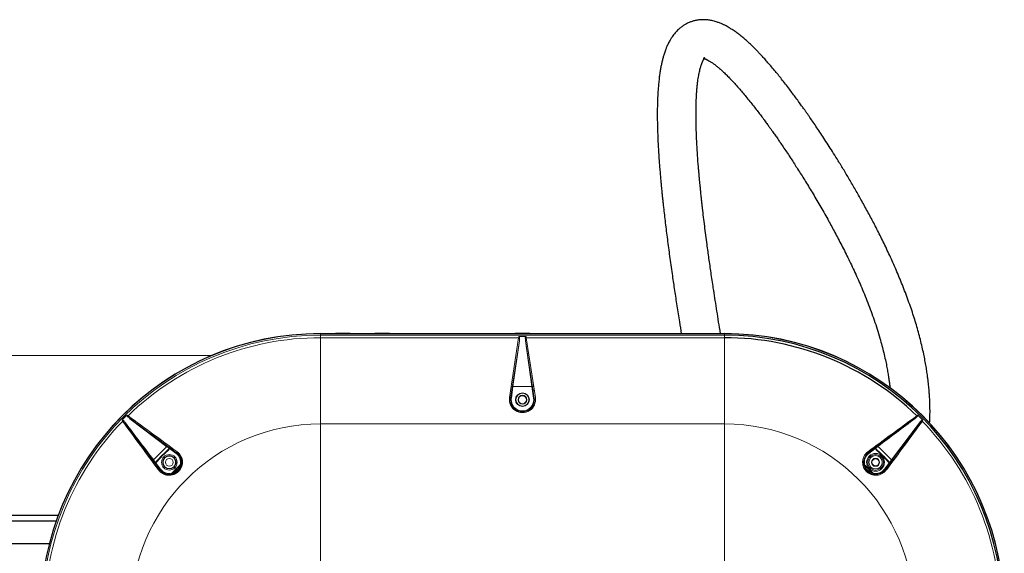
# Paper-space layout '_Top' of a CAD drawing. Header units: millimetres. Extents: x -1506 to 1507, y -605 to 634.
# Tile 13 of 13: x 630 to 1507, y 159 to 634. Entities that reach past the tile are written whole.
import ezdxf

# ---------------------------------------------------------------- set-up
doc = ezdxf.new("R2010")
doc.units = ezdxf.units.MM

psp = doc.layouts.new('_Top')

# ---------------------------------------------------------------- linework, layer by layer
at = {"color": 144, "linetype": 'Continuous', "lineweight": 18}
for p, q in [((897.66, 273.89), (897.66, 354.35)), ((897.66, 354.35), (911.13, 354.35)), ((1257.66, 354.3), (897.66, 354.3)), ((897.66, 352.96), (1257.66, 352.96)), ((911.14, 354.33), (911.13, 354.35)), ((911.13, 354.3), (911.13, 354.35)), ((924.19, 354.35), (924.19, 354.33)), ((924.19, 354.35), (946.13, 354.35)), ((924.19, 354.3), (924.19, 354.33)), ((946.14, 354.33), (946.13, 354.35)), ((946.14, 354.33), (946.14, 354.3)), ((959.19, 354.35), (1071.13, 354.35)), ((959.19, 354.35), (959.19, 354.3)), ((959.19, 354.35), (959.19, 354.33)), ((959.19, 354.3), (959.19, 354.33)), ((1071.14, 354.33), (1071.13, 354.35)), ((1071.14, 354.33), (1071.14, 354.3)), ((1080.93, 351.76), (1074.39, 351.76)), ((1084.19, 354.35), (1084.19, 354.3)), ((1084.19, 354.35), (1084.19, 354.33)), ((1084.19, 354.3), (1084.19, 354.33)), ((1196.65, 354.3), (1196.65, 354.35)), ((1196.66, 354.33), (1196.65, 354.35)), ((1196.66, 354.33), (1196.66, 354.3)), ((1208.67, 354.35), (1208.68, 354.3)), ((1208.67, 354.35), (1208.67, 354.33)), ((1208.67, 354.3), (1208.67, 354.33)), ((1231.13, 354.3), (1231.13, 354.35)), ((1231.14, 354.33), (1231.14, 354.3)), ((1244.19, 354.33), (1231.14, 354.33)), ((1244.19, 354.35), (1244.19, 354.33)), ((1244.19, 354.35), (1257.66, 354.35)), ((1257.66, 273.89), (1257.66, 354.35)), ((1074.28, 350.75), (897.66, 350.75)), ((1066.17, 297.31), (1074.28, 350.75)), ((1074.92, 348), (1067.16, 296.92)), ((1069.17, 307.13), (1074.92, 348)), ((1081.22, 349.55), (1080.24, 349.55)), ((1081.03, 350.88), (1080.25, 350.88)), ((1080.41, 348), (1086.15, 307.13)), ((1088.17, 296.92), (1080.41, 348)), ((1257.66, 350.75), (1081.04, 350.75)), ((1081.04, 350.75), (1089.15, 297.31)), ((801.34, 335), (-799.84, 335)), ((1073.29, 336.45), (1073.16, 336.45)), ((1083.21, 336.45), (1082.16, 336.45)), ((1067.76, 296.84), (1069.17, 307.13)), ((1086.15, 307.13), (1069.17, 307.13)), ((1086.15, 307.13), (1087.57, 296.84)), ((1086.54, 307.65), (1087.59, 307.65)), ((1086.59, 307.32), (1087.64, 307.32)), ((1068.22, 303.87), (1068.72, 303.87)), ((1068.24, 304.02), (1068.74, 304.02)), ((1068.29, 304.34), (1068.79, 304.34)), ((1087.04, 304.34), (1088.09, 304.34)), ((1087.09, 304.02), (1088.14, 304.02)), ((1087.11, 303.87), (1088.16, 303.87)), ((1067.11, 294.67), (1066.07, 294.67)), ((1067.05, 294.95), (1066.22, 294.95)), ((1067.16, 296.92), (1067.76, 296.84)), ((1088.17, 296.92), (1087.57, 296.84)), ((1069.73, 287.07), (1071.21, 287.07)), ((1069.89, 286.92), (1071.4, 286.92)), ((1083.97, 286.92), (1085.43, 286.92)), ((1084.16, 287.07), (1085.6, 287.07)), ((1257.66, 273.89), (897.66, 273.89)), ((1433.89, 276.47), (1433.33, 277.03)), ((760.88, 253.81), (769.07, 247.6)), ((1385.89, 248.08), (1386.25, 247.6)), ((1386.25, 247.6), (1394.45, 253.81)), ((755.06, 233.59), (748.85, 241.78)), ((1380.9, 238.82), (1381.69, 238.09)), ((1380.95, 238.35), (1382.03, 237.34)), ((1380.97, 238.96), (1381.77, 238.22)), ((1406.48, 241.78), (1400.26, 233.59)), ((754.59, 233.23), (755.06, 233.59)), ((1390, 229.37), (1391.01, 228.29)), ((1390.6, 229.19), (1391.51, 228.21)), ((1390.86, 229.13), (1391.68, 228.25)), ((1400.74, 233.23), (1400.26, 233.59))]:
    psp.add_line(p, q, dxfattribs=at)
at = {"color": 7, "linetype": 'Continuous', "lineweight": 25}
for p, q in [((911.14, 354.33), (911.14, 354.3)), ((924.19, 354.33), (911.14, 354.33)), ((959.19, 354.33), (946.14, 354.33)), ((1071.13, 354.3), (1071.13, 354.35)), ((1084.19, 354.33), (1071.14, 354.33)), ((1084.19, 354.35), (1196.65, 354.35)), ((1196.66, 354.33), (1208.67, 354.33)), ((1208.67, 354.35), (1231.13, 354.35)), ((1231.14, 354.33), (1231.13, 354.35)), ((1070.26, 286.61), (1071.8, 286.61)), ((1083.56, 286.61), (1085.07, 286.61)), ((727.8, 278.74), (760.88, 253.81)), ((1431.4, 274.86), (1406.48, 241.78)), ((769.43, 248.08), (769.07, 247.6)), ((1400.63, 243.29), (1400.56, 243.07)), ((-662.72, 192.65), (664.22, 192.65)), ((-660.83, 187.45), (662.33, 187.45)), ((-654.7, 167.25), (656.2, 167.25))]:
    psp.add_line(p, q, dxfattribs=at)
psp.add_circle((1077.66, 295.47), 6.01, dxfattribs=at)
at = {"color": 144, "linetype": 'Continuous', "lineweight": 18}
for centre, radius in [((1077.66, 295.47), 5.77), ((1077.66, 295.47), 3.9), ((1077.66, 295.47), 3.57), ((1077.66, 295.47), 3.56), ((763.03, 239.63), 6.94), ((1392.29, 239.63), 7.94), ((1392.29, 239.63), 6.94), ((763.03, 239.63), 5.94), ((763.03, 239.63), 5.77), ((763.03, 239.63), 5.53), ((763.03, 239.63), 3.49), ((1392.29, 239.63), 5.94), ((1392.29, 239.63), 3.57), ((1392.29, 239.63), 3.56), ((1392.29, 239.63), 3.2)]:
    psp.add_circle(centre, radius, dxfattribs=at)
at = {"color": 7, "linetype": 'Continuous', "lineweight": 25}
for centre, radius, start, end in [((897.66, 105), 249.35, 90, 180), ((1257.66, 105), 249.35, 0, 90), ((1257.66, 105), 247.96, 0, 90), ((1257.66, 105), 245.75, 45.78685, 90), ((770.81, 248.07), 1.38, 133.47629, 179.60676), ((754.6, 231.85), 1.38, 90.39324, 136.52371), ((897.66, 105), 181.61, 133.52968, 136.47032)]:
    psp.add_arc(centre, radius, start, end, dxfattribs=at)
at = {"color": 144, "linetype": 'Continuous', "lineweight": 18}
for centre, radius, start, end in [((897.66, 105), 249.3, 90, 180), ((897.66, 105), 247.96, 90, 180), ((1136.22, 344.52), 62.25, 173.32134, 174.25657), ((1019.1, 344.52), 62.25, 5.74343, 6.67866), ((1257.66, 105), 249.3, 0, 90), ((897.66, 105), 245.75, 90, 134.21315), ((1073.99, 348.15), 2.62, 64.38139, 83.56054), ((1054.79, 350.91), 20.34, 351.75937, 358.86398), ((1100.54, 350.91), 20.34, 181.13602, 188.24063), ((1077.66, 295.57), 11.62, 171.36104, 8.63896), ((1066.2, 295.97), 1.35, 44.84519, 91.40957), ((1077.66, 295.47), 10, 172.16926, 7.83074), ((897.66, 105), 246.76, 134.24094, 135.75906), ((728.35, 279.5), 2.63, 141.39309, 160.55607), ((1426.98, 279.5), 2.63, 19.44393, 38.60691), ((1257.66, 105), 246.76, 44.24094, 45.75906), ((897.66, 105), 245.75, 135.78685, 180), ((723.16, 274.32), 2.63, 109.44393, 128.60691), ((897.66, 105), 168.89, 90, 180), ((1257.66, 105), 168.89, 0, 90), ((1432.16, 274.32), 2.63, 51.39309, 70.55607), ((1257.66, 105), 245.75, 0, 44.21315), ((897.66, 105), 202.13, 132.58833, 137.41167), ((897.66, 105), 199.34, 132.44346, 137.55654), ((897.66, 105), 199.02, 132.42681, 137.57319), ((897.66, 105), 198.87, 132.41888, 137.58112), ((763.03, 239.63), 10, 217.16926, 52.83074), ((1392.29, 239.63), 10, 127.16926, 322.83074), ((1384.51, 248.07), 1.38, 0.39324, 46.52371), ((1257.66, 105), 198.87, 42.41888, 47.58112), ((1257.66, 105), 199.02, 42.42681, 47.57319), ((1257.66, 105), 199.34, 42.44346, 47.55654), ((1257.66, 105), 202.13, 42.58833, 47.41167), ((897.66, 105), 182.07, 133.2941, 136.7059), ((897.66, 105), 181.92, 133.36487, 136.63513), ((1257.66, 105), 182.07, 43.2941, 46.7059), ((1257.66, 105), 181.92, 43.36487, 46.63513), ((1257.66, 105), 181.61, 43.52968, 46.47032), ((1400.73, 231.85), 1.38, 43.47629, 89.60676)]:
    psp.add_arc(centre, radius, start, end, dxfattribs=at)
at = {"color": 7, "linetype": 'Continuous', "lineweight": 25}
for points, knots in [([(1440.5, 274.44), (1440.56, 275.47), (1440.76, 278.79), (1440.83, 284.02), (1440.78, 289.91), (1440.6, 294.96), (1440.36, 299.27), (1440.1, 302.83), (1439.84, 305.83), (1439.57, 308.6), (1439.25, 311.53), (1438.83, 314.93), (1438.28, 318.99), (1437.53, 323.82), (1436.61, 329.13), (1435.5, 334.86), (1434.19, 340.93), (1432.67, 347.37), (1430.96, 353.94), (1429.13, 360.48), (1427.18, 366.96), (1424.28, 376), (1420.26, 387.46), (1414.94, 401.13), (1409.33, 414.37), (1403.59, 426.98), (1397.82, 438.93), (1392.13, 450.18), (1386.45, 460.95), (1380.81, 471.29), (1375.17, 481.31), (1369.66, 490.83), (1364.28, 499.87), (1359.37, 507.91), (1354.95, 515.01), (1351, 521.23), (1347.2, 527.12), (1343.56, 532.68), (1340.1, 537.87), (1336.89, 542.61), (1334.28, 546.41), (1332.25, 549.34), (1330.67, 551.6), (1328.97, 554.01), (1326.91, 556.91), (1324.33, 560.49), (1321.5, 564.38), (1318.49, 568.44), (1315.38, 572.57), (1312.04, 576.91), (1308.67, 581.21), (1305.43, 585.24), (1302.16, 589.22), (1298.93, 593.06), (1295.76, 596.72), (1292.92, 599.9), (1290.4, 602.64), (1288.11, 605.08), (1285.51, 607.76), (1282.51, 610.74), (1279.04, 614.03), (1275.73, 616.97), (1272.56, 619.61), (1269.53, 621.96), (1266.31, 624.29), (1262.79, 626.58), (1259.59, 628.42), (1256.88, 629.78), (1254.89, 630.68), (1253.25, 631.35), (1251.74, 631.9), (1250.19, 632.43), (1248.34, 632.97), (1245.85, 633.56), (1242.9, 634.05), (1239.39, 634.3), (1235.71, 634.18), (1232.39, 633.69), (1229.46, 632.96), (1226.66, 631.99), (1223.98, 630.76), (1221.38, 629.25), (1218.97, 627.53), (1216.9, 625.78), (1215.15, 624.05), (1213.69, 622.43), (1212.34, 620.75), (1211.21, 619.18), (1210.29, 617.78), (1209.51, 616.51), (1208.71, 615.12), (1207.9, 613.58), (1207.11, 611.98), (1206.44, 610.48), (1205.88, 609.14), (1205.43, 608.02), (1204.97, 606.81), (1204.44, 605.3), (1203.72, 603.1), (1202.92, 600.39), (1202.13, 597.28), (1201.42, 594.07), (1200.77, 590.72), (1200.16, 587.1), (1199.69, 583.74), (1199.33, 580.78), (1199.08, 578.39), (1198.85, 576.02), (1198.65, 573.67), (1198.49, 571.44), (1198.36, 569.44), (1198.26, 567.77), (1198.19, 566.43), (1198.14, 565.24), (1198.08, 564.01), (1198.03, 562.56), (1197.97, 560.83), (1197.91, 558.83), (1197.86, 556.54), (1197.82, 553.84), (1197.8, 550.71), (1197.81, 547.13), (1197.85, 543.27), (1197.93, 539.26), (1198.12, 532.32), (1198.55, 522.34), (1199.22, 511.7), (1199.81, 503.73), (1200.22, 498.58), (1200.64, 493.68), (1201.02, 489.46), (1201.35, 485.99), (1201.62, 483.23), (1201.85, 480.85), (1202.07, 478.7), (1202.32, 476.27), (1202.64, 473.24), (1203.05, 469.46), (1203.6, 464.48), (1204.3, 458.36), (1205.15, 451.24), (1206.06, 443.93), (1207.01, 436.52), (1208.01, 428.99), (1209.05, 421.37), (1210.13, 413.63), (1211.49, 404.15), (1213.18, 392.71), (1215.26, 379.08), (1217.28, 366.23), (1218.64, 357.84), (1219.21, 354.3)], [0, 0, 0, 0, 0.002805, 0.009058, 0.014341, 0.018991, 0.022978, 0.02627, 0.028879, 0.031322, 0.033976, 0.03706, 0.040859, 0.045405, 0.050731, 0.05595, 0.061805, 0.068176, 0.07458, 0.080974, 0.087353, 0.093712, 0.107846, 0.121771, 0.135407, 0.148671, 0.161444, 0.173604, 0.185048, 0.196748, 0.207972, 0.218853, 0.229356, 0.239452, 0.247332, 0.254918, 0.262201, 0.269175, 0.275835, 0.282075, 0.287613, 0.290842, 0.293763, 0.296711, 0.30064, 0.305604, 0.311602, 0.317035, 0.323098, 0.329786, 0.336643, 0.343104, 0.349171, 0.356325, 0.362848, 0.368747, 0.374026, 0.378731, 0.383346, 0.39069, 0.398195, 0.406198, 0.412693, 0.419526, 0.426839, 0.434837, 0.443534, 0.448724, 0.453438, 0.457148, 0.46001, 0.46337, 0.46753, 0.472497, 0.480529, 0.487858, 0.494458, 0.500678, 0.506655, 0.51238, 0.518791, 0.52488, 0.531133, 0.53768, 0.542502, 0.547407, 0.552394, 0.557291, 0.56081, 0.564049, 0.567736, 0.572258, 0.576464, 0.580473, 0.583901, 0.586747, 0.589007, 0.593201, 0.598251, 0.605481, 0.613011, 0.620422, 0.627962, 0.636136, 0.64491, 0.650054, 0.655085, 0.660001, 0.664803, 0.669455, 0.673499, 0.676788, 0.679317, 0.681405, 0.683744, 0.686589, 0.689943, 0.693808, 0.698188, 0.703085, 0.709074, 0.7157, 0.722849, 0.730004, 0.737101, 0.759291, 0.780846, 0.789131, 0.797309, 0.805093, 0.81195, 0.816756, 0.820956, 0.824547, 0.827559, 0.830725, 0.835565, 0.841197, 0.847621, 0.857704, 0.868143, 0.878632, 0.889169, 0.899749, 0.910369, 0.921026, 0.931783, 0.949252, 0.967412, 0.986236, 1, 1, 1, 1]), ([(1254.16, 354.3), (1254, 355.27), (1253.3, 359.58), (1252.09, 367.08), (1250.56, 376.71), (1249.11, 386.03), (1247.48, 396.67), (1245.72, 408.48), (1243.87, 421.39), (1242.34, 432.53), (1241.07, 442.12), (1240.04, 450.27), (1239.06, 458.25), (1238.29, 464.77), (1237.73, 469.75), (1237.35, 473.16), (1237.02, 476.2), (1236.74, 478.89), (1236.49, 481.24), (1236.27, 483.46), (1236.03, 485.81), (1235.77, 488.53), (1235.47, 491.66), (1235.15, 495.19), (1234.8, 499.08), (1234.3, 505.15), (1233.69, 513.24), (1233.15, 521.9), (1232.78, 529.31), (1232.54, 535.49), (1232.38, 541.58), (1232.31, 546.96), (1232.3, 551.47), (1232.34, 555.01), (1232.4, 557.98), (1232.47, 560.22), (1232.53, 561.85), (1232.57, 562.98), (1232.62, 563.96), (1232.67, 565), (1232.74, 566.28), (1232.83, 567.88), (1232.95, 569.7), (1233.1, 571.64), (1233.28, 573.62), (1233.47, 575.59), (1233.73, 577.91), (1234.07, 580.49), (1234.48, 583.19), (1234.91, 585.6), (1235.35, 587.76), (1235.81, 589.74), (1236.27, 591.48), (1236.69, 592.93), (1237.07, 594.08), (1237.37, 594.92), (1237.62, 595.59), (1237.86, 596.19), (1238.15, 596.88), (1238.47, 597.56), (1238.77, 598.18), (1239.04, 598.65), (1239.25, 599.01), (1239.43, 599.3), (1239.63, 599.6), (1239.83, 599.87), (1240.01, 600.09), (1240.17, 600.26), (1240.23, 600.31), (1240.14, 600.23), (1239.92, 600.1), (1239.71, 600), (1239.53, 599.92), (1239.32, 599.85), (1239.13, 599.81), (1238.97, 599.77), (1238.84, 599.76), (1238.78, 599.75), (1238.88, 599.74), (1239.08, 599.7), (1239.35, 599.64), (1239.68, 599.55), (1240.02, 599.45), (1240.39, 599.32), (1240.83, 599.15), (1241.38, 598.92), (1242.06, 598.61), (1243.17, 598.05), (1244.74, 597.16), (1246.81, 595.81), (1248.96, 594.26), (1251.14, 592.55), (1253.51, 590.56), (1256.12, 588.23), (1258.99, 585.49), (1261.55, 582.92), (1263.81, 580.56), (1265.84, 578.39), (1268.12, 575.88), (1270.72, 572.94), (1273.63, 569.54), (1276.89, 565.65), (1280.21, 561.56), (1283.51, 557.39), (1286.61, 553.4), (1289.58, 549.48), (1292.3, 545.84), (1294.75, 542.51), (1296.9, 539.54), (1298.77, 536.95), (1300.33, 534.75), (1301.63, 532.91), (1302.79, 531.26), (1303.93, 529.63), (1305.16, 527.86), (1306.48, 525.95), (1308.34, 523.23), (1310.78, 519.64), (1313.82, 515.1), (1317.87, 508.95), (1323, 501.01), (1329.26, 491.04), (1335.85, 480.22), (1342.72, 468.57), (1349.26, 457.06), (1355.52, 445.65), (1361.52, 434.28), (1367.73, 421.98), (1374.02, 408.8), (1380.23, 394.8), (1386.24, 379.97), (1391.87, 364.38), (1395.82, 351.67), (1398.42, 342.07), (1399.97, 335.79), (1401.31, 329.81), (1402.4, 324.36), (1403.26, 319.57), (1403.95, 315.3), (1404.47, 311.58), (1404.87, 308.43), (1405.08, 306.57), (1405.17, 305.76)], [0, 0, 0, 0, 0.00397, 0.01768, 0.031096, 0.044207, 0.057003, 0.076456, 0.095146, 0.113602, 0.126093, 0.138524, 0.150891, 0.163166, 0.169159, 0.174599, 0.17949, 0.183832, 0.187625, 0.190947, 0.194724, 0.199232, 0.204468, 0.210429, 0.21711, 0.224362, 0.241855, 0.259779, 0.271398, 0.283175, 0.295101, 0.307064, 0.315569, 0.323015, 0.329414, 0.334777, 0.337781, 0.340333, 0.342433, 0.344577, 0.34761, 0.351541, 0.356062, 0.361001, 0.366058, 0.371232, 0.37652, 0.384828, 0.392812, 0.400238, 0.407211, 0.414222, 0.421335, 0.427296, 0.432406, 0.436672, 0.439232, 0.442567, 0.446673, 0.451513, 0.456181, 0.460109, 0.463318, 0.466449, 0.469849, 0.47467, 0.479518, 0.484286, 0.492573, 0.500415, 0.507898, 0.511973, 0.516077, 0.520234, 0.524592, 0.529181, 0.534, 0.539247, 0.545223, 0.549868, 0.554823, 0.559278, 0.56295, 0.56585, 0.568705, 0.572091, 0.576006, 0.580211, 0.589417, 0.597872, 0.605586, 0.612783, 0.619617, 0.628018, 0.635913, 0.643631, 0.648271, 0.65318, 0.658701, 0.664842, 0.671609, 0.67901, 0.68705, 0.693821, 0.700795, 0.707227, 0.71304, 0.718227, 0.722784, 0.726707, 0.729994, 0.732643, 0.734851, 0.737211, 0.739763, 0.742507, 0.745443, 0.751324, 0.757647, 0.764259, 0.776408, 0.789382, 0.803135, 0.817604, 0.832707, 0.845066, 0.858418, 0.872718, 0.887778, 0.903386, 0.920362, 0.937604, 0.954946, 0.961752, 0.968541, 0.975037, 0.980779, 0.985806, 0.990157, 0.994174, 0.997467, 1, 1, 1, 1]), ([(769.86, 249.07), (770.53, 248.57), (771.14, 248.02), (771.95, 247.1), (772.21, 246.78), (772.68, 246.11), (772.91, 245.76), (773.51, 244.68), (773.83, 243.93), (774.2, 242.74), (774.3, 242.34), (774.46, 241.52), (774.52, 241.11), (774.59, 240.29), (774.6, 239.87), (774.58, 239.04), (774.55, 238.62), (774.39, 237.36), (774.19, 236.55), (773.76, 235.36), (773.59, 234.97), (773.22, 234.2), (773.01, 233.83), (772.33, 232.76), (771.8, 232.09), (770.89, 231.18), (770.57, 230.9), (769.91, 230.37), (769.57, 230.12), (768.85, 229.66), (768.48, 229.46), (767.71, 229.08), (767.32, 228.91), (766.14, 228.48), (765.32, 228.28), (763.64, 228.06), (762.81, 228.04), (761.57, 228.14), (761.15, 228.2), (760.33, 228.36), (759.93, 228.46), (758.75, 228.82), (757.99, 229.15), (756.91, 229.75), (756.56, 229.98), (755.89, 230.45), (755.57, 230.71), (754.96, 231.25), (754.66, 231.53), (754.11, 232.14), (753.84, 232.46), (753.6, 232.8)], [0, 0, 0, 0, 0.0625, 0.0625, 0.09375, 0.09375, 0.125, 0.125, 0.1875, 0.1875, 0.21875, 0.21875, 0.25, 0.25, 0.28125, 0.28125, 0.3125, 0.3125, 0.375, 0.375, 0.40625, 0.40625, 0.4375, 0.4375, 0.5, 0.5, 0.53125, 0.53125, 0.5625, 0.5625, 0.59375, 0.59375, 0.625, 0.625, 0.6875, 0.6875, 0.75, 0.75, 0.78125, 0.78125, 0.8125, 0.8125, 0.875, 0.875, 0.90625, 0.90625, 0.9375, 0.9375, 0.96875, 0.96875, 1, 1, 1, 1]), ([(754.59, 233.23), (754.81, 232.92), (755.05, 232.63), (755.56, 232.07), (755.82, 231.81), (756.38, 231.32), (756.67, 231.09), (757.28, 230.65), (757.6, 230.45), (758.59, 229.89), (759.28, 229.59), (760.71, 229.15), (761.47, 229), (762.98, 228.86), (763.74, 228.88), (765.28, 229.08), (766.03, 229.26), (767.12, 229.65), (767.48, 229.8), (768.18, 230.15), (768.52, 230.34), (769.51, 230.96), (770.12, 231.45), (771.23, 232.57), (771.71, 233.17), (772.34, 234.16), (772.53, 234.5), (772.87, 235.2), (773.02, 235.56), (773.41, 236.65), (773.59, 237.4), (773.74, 238.55), (773.76, 238.93), (773.78, 239.69), (773.76, 240.07), (773.7, 240.83), (773.64, 241.2), (773.5, 241.95), (773.4, 242.32), (773.06, 243.4), (772.77, 244.08), (772.21, 245.06), (772.01, 245.38), (771.57, 245.99), (771.34, 246.29), (770.6, 247.12), (770.05, 247.63), (769.43, 248.08)], [0, 0, 0, 0, 0.03125, 0.03125, 0.0625, 0.0625, 0.09375, 0.09375, 0.125, 0.125, 0.1875, 0.1875, 0.25, 0.25, 0.3125, 0.3125, 0.375, 0.375, 0.40625, 0.40625, 0.4375, 0.4375, 0.5, 0.5, 0.5625, 0.5625, 0.59375, 0.59375, 0.625, 0.625, 0.6875, 0.6875, 0.71875, 0.71875, 0.75, 0.75, 0.78125, 0.78125, 0.8125, 0.8125, 0.875, 0.875, 0.90625, 0.90625, 0.9375, 0.9375, 1, 1, 1, 1])]:
    psp.add_open_spline(points, degree=3, knots=knots, dxfattribs=at)
at = {"color": 144, "linetype": 'Continuous', "lineweight": 18}
for points, knots in [([(1075.12, 350.51), (1075.12, 350.64), (1075.12, 350.78), (1075.08, 351.04), (1075.05, 351.17), (1074.94, 351.42), (1074.87, 351.53), (1074.66, 351.71), (1074.53, 351.76), (1074.39, 351.76)], [0, 0, 0, 0, 0.25, 0.25, 0.5, 0.5, 0.75, 0.75, 1, 1, 1, 1]), ([(1080.2, 350.51), (1080.2, 350.64), (1080.21, 350.78), (1080.25, 351.04), (1080.28, 351.17), (1080.38, 351.42), (1080.46, 351.53), (1080.66, 351.71), (1080.8, 351.76), (1080.93, 351.76)], [0, 0, 0, 0, 0.25, 0.25, 0.5, 0.5, 0.75, 0.75, 1, 1, 1, 1]), ([(1067.16, 296.92), (1067.1, 296.54), (1067.07, 296.17), (1067.03, 295.42), (1067.03, 295.04), (1067.1, 293.92), (1067.23, 293.18), (1067.63, 291.74), (1067.91, 291.03), (1068.61, 289.7), (1069.03, 289.07), (1069.76, 288.19), (1070.03, 287.91), (1070.58, 287.38), (1070.87, 287.13), (1071.47, 286.67), (1071.78, 286.45), (1072.44, 286.04), (1072.79, 285.86), (1073.84, 285.36), (1074.57, 285.11), (1075.71, 284.86), (1076.1, 284.79), (1076.88, 284.7), (1077.27, 284.68), (1078.04, 284.68), (1078.43, 284.7), (1079.21, 284.79), (1079.6, 284.85), (1080.74, 285.11), (1081.47, 285.36), (1082.52, 285.85), (1082.87, 286.04), (1083.53, 286.44), (1083.85, 286.66), (1084.45, 287.13), (1084.74, 287.37), (1085.29, 287.9), (1085.56, 288.19), (1086.29, 289.06), (1086.71, 289.69), (1087.24, 290.69), (1087.4, 291.04), (1087.68, 291.74), (1087.8, 292.1), (1088, 292.82), (1088.08, 293.18), (1088.2, 293.92), (1088.25, 294.29), (1088.31, 295.42), (1088.28, 296.17), (1088.17, 296.92)], [0, 0, 0, 0, 0.03125, 0.03125, 0.0625, 0.0625, 0.125, 0.125, 0.1875, 0.1875, 0.25, 0.25, 0.28125, 0.28125, 0.3125, 0.3125, 0.34375, 0.34375, 0.375, 0.375, 0.4375, 0.4375, 0.46875, 0.46875, 0.5, 0.5, 0.53125, 0.53125, 0.5625, 0.5625, 0.625, 0.625, 0.65625, 0.65625, 0.6875, 0.6875, 0.71875, 0.71875, 0.75, 0.75, 0.8125, 0.8125, 0.84375, 0.84375, 0.875, 0.875, 0.90625, 0.90625, 0.9375, 0.9375, 1, 1, 1, 1]), ([(725.87, 280.38), (725.77, 280.47), (725.68, 280.57), (725.52, 280.78), (725.45, 280.9), (725.35, 281.15), (725.32, 281.29), (725.35, 281.56), (725.41, 281.69), (725.5, 281.78)], [0, 0, 0, 0, 0.25, 0.25, 0.5, 0.5, 0.75, 0.75, 1, 1, 1, 1]), ([(725.5, 281.78), (725.62, 281.69), (725.75, 281.58), (726.02, 281.37), (726.15, 281.26), (726.29, 281.14)], [0, 0, 0, 0, 0.5, 0.5, 1, 1, 1, 1]), ([(1429.03, 281.14), (1429.17, 281.26), (1429.31, 281.37), (1429.57, 281.58), (1429.7, 281.69), (1429.82, 281.78)], [0, 0, 0, 0, 0.5, 0.5, 1, 1, 1, 1]), ([(1429.46, 280.38), (1429.55, 280.47), (1429.64, 280.57), (1429.8, 280.78), (1429.87, 280.9), (1429.97, 281.15), (1430, 281.29), (1429.98, 281.56), (1429.92, 281.69), (1429.82, 281.78)], [0, 0, 0, 0, 0.25, 0.25, 0.5, 0.5, 0.75, 0.75, 1, 1, 1, 1]), ([(722.29, 276.79), (722.19, 276.89), (722.09, 276.98), (721.88, 277.14), (721.76, 277.21), (721.51, 277.31), (721.38, 277.34), (721.11, 277.31), (720.98, 277.26), (720.88, 277.16)], [0, 0, 0, 0, 0.25, 0.25, 0.5, 0.5, 0.75, 0.75, 1, 1, 1, 1]), ([(721.52, 276.37), (721.4, 276.51), (721.29, 276.65), (721.08, 276.91), (720.98, 277.04), (720.88, 277.16)], [0, 0, 0, 0, 0.5, 0.5, 1, 1, 1, 1]), ([(723.92, 274.86), (723.67, 275.2), (723.41, 275.53), (722.86, 276.18), (722.58, 276.49), (722.29, 276.79)], [0, 0, 0, 0, 0.5, 0.5, 1, 1, 1, 1]), ([(727.8, 278.74), (727.46, 278.99), (727.13, 279.26), (726.49, 279.8), (726.17, 280.08), (725.87, 280.38)], [0, 0, 0, 0, 0.5, 0.5, 1, 1, 1, 1]), ([(897.66, 149.75), (897.66, 152.53), (897.66, 155.48), (897.66, 161.71), (897.66, 164.97), (897.66, 171.75), (897.66, 175.26), (897.66, 182.46), (897.66, 189.84), (897.66, 197.36), (897.66, 204.86), (897.66, 208.6), (897.66, 219.63), (897.66, 226.74), (897.66, 239.73), (897.66, 245.59), (897.66, 253.12), (897.66, 255.41), (897.66, 259.55), (897.66, 261.39), (897.66, 264.63), (897.66, 266.03), (897.66, 267.82), (897.66, 268.37), (897.66, 269.37), (897.66, 271.65), (897.66, 272.95), (897.66, 273.89)], [0, 0, 0, 0, 0.0625, 0.0625, 0.125, 0.125, 0.1875, 0.1875, 0.25, 0.3125, 0.3125, 0.375, 0.375, 0.5, 0.5, 0.625, 0.625, 0.6875, 0.6875, 0.75, 0.75, 0.8125, 0.8125, 0.84375, 0.84375, 0.875, 1, 1, 1, 1]), ([(1257.66, 149.75), (1257.66, 150.1), (1257.66, 150.45), (1257.66, 158.27), (1257.66, 166.99), (1257.66, 185.83), (1257.66, 195.92), (1257.66, 215.66), (1257.66, 225.3), (1257.66, 242.38), (1257.66, 249.8), (1257.66, 258.53), (1257.66, 261.04), (1257.66, 265.29), (1257.66, 267.02), (1257.66, 271.22), (1257.66, 272.65), (1257.66, 273.89)], [0.2440624, 0.2440624, 0.2440624, 0.2440624, 0.25, 0.25, 0.375, 0.375, 0.5, 0.5, 0.625, 0.625, 0.75, 0.75, 0.8125, 0.8125, 0.875, 0.875, 1, 1, 1, 1]), ([(1427.53, 278.74), (1427.86, 278.99), (1428.19, 279.26), (1428.84, 279.8), (1429.15, 280.08), (1429.46, 280.38)], [0, 0, 0, 0, 0.5, 0.5, 1, 1, 1, 1]), ([(1431.4, 274.86), (1431.66, 275.2), (1431.92, 275.53), (1432.46, 276.18), (1432.74, 276.49), (1433.04, 276.79)], [0, 0, 0, 0, 0.5, 0.5, 1, 1, 1, 1]), ([(1433.04, 276.79), (1433.13, 276.89), (1433.23, 276.98), (1433.45, 277.14), (1433.56, 277.21), (1433.81, 277.31), (1433.95, 277.34), (1434.22, 277.31), (1434.35, 277.26), (1434.44, 277.16)], [0, 0, 0, 0, 0.25, 0.25, 0.5, 0.5, 0.75, 0.75, 1, 1, 1, 1]), ([(1434.44, 277.16), (1434.35, 277.04), (1434.25, 276.91), (1434.03, 276.65), (1433.92, 276.51), (1433.8, 276.37)], [0, 0, 0, 0, 0.5, 0.5, 1, 1, 1, 1]), ([(1401.73, 232.8), (1401.24, 232.13), (1400.68, 231.53), (1399.76, 230.71), (1399.44, 230.46), (1398.77, 229.98), (1398.42, 229.76), (1397.34, 229.15), (1396.59, 228.83), (1395.41, 228.46), (1395, 228.36), (1394.18, 228.2), (1393.77, 228.14), (1392.95, 228.07), (1392.53, 228.06), (1391.7, 228.08), (1391.28, 228.11), (1390.02, 228.28), (1389.21, 228.47), (1388.02, 228.9), (1387.63, 229.07), (1386.86, 229.44), (1386.49, 229.65), (1385.42, 230.33), (1384.76, 230.86), (1383.85, 231.77), (1383.56, 232.09), (1383.03, 232.75), (1382.78, 233.1), (1382.33, 233.81), (1382.12, 234.18), (1381.74, 234.95), (1381.57, 235.34), (1381.14, 236.53), (1380.94, 237.34), (1380.72, 239.02), (1380.7, 239.86), (1380.81, 241.1), (1380.86, 241.51), (1381.02, 242.33), (1381.12, 242.73), (1381.49, 243.91), (1381.81, 244.67), (1382.42, 245.75), (1382.64, 246.1), (1383.11, 246.77), (1383.37, 247.09), (1383.91, 247.71), (1384.2, 248), (1384.8, 248.56), (1385.13, 248.82), (1385.46, 249.07)], [0, 0, 0, 0, 0.0625, 0.0625, 0.09375, 0.09375, 0.125, 0.125, 0.1875, 0.1875, 0.21875, 0.21875, 0.25, 0.25, 0.28125, 0.28125, 0.3125, 0.3125, 0.375, 0.375, 0.40625, 0.40625, 0.4375, 0.4375, 0.5, 0.5, 0.53125, 0.53125, 0.5625, 0.5625, 0.59375, 0.59375, 0.625, 0.625, 0.6875, 0.6875, 0.75, 0.75, 0.78125, 0.78125, 0.8125, 0.8125, 0.875, 0.875, 0.90625, 0.90625, 0.9375, 0.9375, 0.96875, 0.96875, 1, 1, 1, 1]), ([(1385.89, 248.08), (1385.58, 247.85), (1385.29, 247.61), (1384.74, 247.1), (1384.47, 246.84), (1383.98, 246.28), (1383.75, 245.99), (1383.31, 245.38), (1383.11, 245.06), (1382.55, 244.07), (1382.26, 243.39), (1381.81, 241.95), (1381.66, 241.19), (1381.53, 239.68), (1381.54, 238.92), (1381.74, 237.38), (1381.92, 236.63), (1382.31, 235.54), (1382.46, 235.18), (1382.81, 234.48), (1383, 234.14), (1383.62, 233.16), (1384.11, 232.55), (1385.23, 231.43), (1385.84, 230.95), (1386.82, 230.33), (1387.16, 230.14), (1387.87, 229.79), (1388.23, 229.64), (1389.31, 229.25), (1390.06, 229.07), (1391.21, 228.93), (1391.6, 228.9), (1392.36, 228.88), (1392.74, 228.9), (1393.49, 228.97), (1393.86, 229.02), (1394.61, 229.17), (1394.98, 229.26), (1396.06, 229.6), (1396.75, 229.9), (1397.72, 230.45), (1398.04, 230.65), (1398.66, 231.09), (1398.95, 231.32), (1399.79, 232.07), (1400.29, 232.62), (1400.74, 233.23)], [0, 0, 0, 0, 0.03125, 0.03125, 0.0625, 0.0625, 0.09375, 0.09375, 0.125, 0.125, 0.1875, 0.1875, 0.25, 0.25, 0.3125, 0.3125, 0.375, 0.375, 0.40625, 0.40625, 0.4375, 0.4375, 0.5, 0.5, 0.5625, 0.5625, 0.59375, 0.59375, 0.625, 0.625, 0.6875, 0.6875, 0.71875, 0.71875, 0.75, 0.75, 0.78125, 0.78125, 0.8125, 0.8125, 0.875, 0.875, 0.90625, 0.90625, 0.9375, 0.9375, 1, 1, 1, 1])]:
    psp.add_open_spline(points, degree=3, knots=knots, dxfattribs=at)
for points in [[(726.29, 281.14), (740.81, 270.45), (755.34, 259.76), (769.86, 249.07)], [(1385.46, 249.07), (1399.99, 259.76), (1414.51, 270.45), (1429.03, 281.14)], [(723.92, 274.86), (734.14, 260.99), (744.36, 247.11), (754.59, 233.23)], [(769.43, 248.08), (755.55, 258.3), (741.67, 268.52), (727.8, 278.74)], [(1394.45, 253.81), (1405.47, 262.12), (1416.5, 270.43), (1427.53, 278.74)], [(1400.74, 233.23), (1410.96, 247.11), (1421.18, 260.99), (1431.4, 274.86)]]:
    psp.add_open_spline(points, degree=3, dxfattribs=at)
at = {"color": 7, "linetype": 'Continuous', "lineweight": 25}
for points in [[(753.6, 232.8), (742.9, 247.33), (732.21, 261.85), (721.52, 276.37)], [(748.85, 241.78), (740.54, 252.81), (732.23, 263.84), (723.92, 274.86)], [(1427.53, 278.74), (1413.65, 268.52), (1399.77, 258.3), (1385.89, 248.08)], [(1433.8, 276.37), (1423.11, 261.85), (1412.42, 247.33), (1401.73, 232.8)]]:
    psp.add_open_spline(points, degree=3, dxfattribs=at)

doc.saveas('drawing.dxf')
